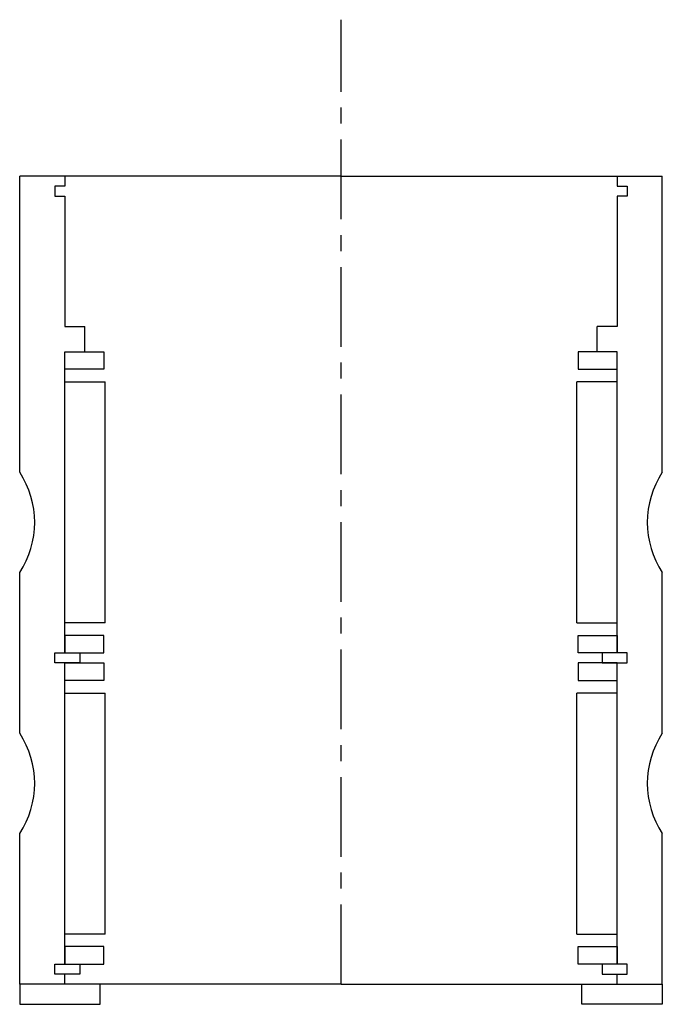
# Model space of a CAD drawing. Header units: millimetres. Extents: x -64 to 64, y -4 to 192.
import ezdxf

# ---------------------------------------------------------------- set-up
doc = ezdxf.new("R2010")
doc.units = ezdxf.units.MM
doc.header["$LTSCALE"] = 0.5
doc.header["$MEASUREMENT"] = 0
doc.linetypes.add('CENTER', pattern=[50.8, 31.75, -6.35, 6.35, -6.35])
doc.layers.get('0').update_dxf_attribs({"linetype": 'CONTINUOUS'})
doc.layers.add('Center', color=1, linetype='CENTER')

msp = doc.modelspace()

# ---------------------------------------------------------------- linework, layer by layer
for p, q in [((-64, 102), (-64, 161)), ((-55, 161), (-64, 161)), ((0, 161), (-55, 161)), ((-55, 161), (-55, 159)), ((0, 161), (55, 161)), ((55, 161), (64, 161)), ((55, 161), (55, 159)), ((64, 102), (64, 161)), ((-55, 159), (-57, 159)), ((-57, 159), (-57, 157)), ((55, 159), (57, 159)), ((57, 159), (57, 157)), ((-57, 157), (-55, 157)), ((-55, 157), (-55, 131)), ((55, 157), (55, 131)), ((57, 157), (55, 157)), ((-55, 131), (-51, 131)), ((-51, 126), (-51, 131)), ((51, 126), (51, 131)), ((55, 131), (51, 131)), ((-55, 66), (-55, 126)), ((-55, 126), (-47.25, 126)), ((-55, 126), (-51, 126)), ((-55, 122.5), (-55, 126)), ((-47.25, 126), (-47.25, 122.5)), ((55, 126), (47.25, 126)), ((47.25, 126), (47.25, 122.5)), ((55, 126), (51, 126)), ((55, 66), (55, 126)), ((55, 122.5), (55, 126)), ((-47.25, 122.5), (-55, 122.5)), ((47.25, 122.5), (55, 122.5)), ((-55, 72), (-55, 120)), ((-55, 120), (-47, 120)), ((-47, 72), (-47, 120)), ((47, 72), (47, 120)), ((55, 120), (47, 120)), ((55, 72), (55, 120)), ((-64, 50), (-64, 82)), ((64, 50), (64, 82)), ((-47, 72), (-55, 72)), ((47, 72), (55, 72)), ((-47.25, 69.5), (-55, 69.5)), ((-55, 69.5), (-55, 66)), ((-47.25, 66), (-47.25, 69.5)), ((47.25, 69.5), (55, 69.5)), ((47.25, 66), (47.25, 69.5)), ((55, 69.5), (55, 66)), ((-57, 64), (-57, 66)), ((-57, 64), (-57, 66)), ((-57, 66), (-52, 66)), ((-57, 66), (-55, 66)), ((-55, 66), (-47.25, 66)), ((-52, 66), (-52, 64)), ((55, 66), (47.25, 66)), ((52, 66), (52, 64)), ((57, 66), (52, 66)), ((57, 66), (55, 66)), ((57, 64), (57, 66)), ((57, 64), (57, 66)), ((-52, 64), (-57, 64)), ((-55, 64), (-57, 64)), ((-55, 4), (-55, 64)), ((-55, 64), (-47.25, 64)), ((-55, 60.5), (-55, 64)), ((-47.25, 64), (-47.25, 60.5)), ((55, 64), (47.25, 64)), ((47.25, 64), (47.25, 60.5)), ((52, 64), (57, 64)), ((55, 4), (55, 64)), ((55, 60.5), (55, 64)), ((55, 64), (57, 64)), ((-47.25, 60.5), (-55, 60.5)), ((47.25, 60.5), (55, 60.5)), ((-55, 10), (-55, 58)), ((-55, 58), (-47, 58)), ((-47, 10), (-47, 58)), ((47, 10), (47, 58)), ((55, 58), (47, 58)), ((55, 10), (55, 58)), ((-64, 0), (-64, 30)), ((64, 0), (64, 30)), ((-47, 10), (-55, 10)), ((47, 10), (55, 10)), ((-47.25, 7.5), (-55, 7.5)), ((-55, 7.5), (-55, 4)), ((-47.25, 4), (-47.25, 7.5)), ((47.25, 7.5), (55, 7.5)), ((47.25, 4), (47.25, 7.5)), ((55, 7.5), (55, 4)), ((-57, 4), (-52, 4)), ((-57, 4), (-55, 4)), ((-57, 2), (-57, 4)), ((-57, 2), (-57, 4)), ((-55, 4), (-47.25, 4)), ((-52, 4), (-52, 2)), ((55, 4), (47.25, 4)), ((57, 4), (52, 4)), ((52, 4), (52, 2)), ((57, 4), (55, 4)), ((57, 2), (57, 4)), ((57, 2), (57, 4)), ((-52, 2), (-57, 2)), ((-55, 2), (-57, 2)), ((-55, 0), (-55, 2)), ((52, 2), (57, 2)), ((55, 0), (55, 2)), ((55, 2), (57, 2)), ((-48, 0), (-64, 0)), ((-55, 0), (-64, 0)), ((-64, 0), (-64, -4)), ((0, 0), (-55, 0)), ((-48, -4), (-48, 0)), ((0, 0), (55, 0)), ((48, 0), (64, 0)), ((48, -4), (48, 0)), ((55, 0), (64, 0)), ((64, 0), (64, -4)), ((-64, -4), (-48, -4)), ((64, -4), (48, -4))]:
    msp.add_line(p, q)
for centre, start, end in [((-79.17, 92), 326.6015, 33.3985), ((79.17, 92), 146.6015, 213.3985), ((-79.17, 40), 326.6015, 33.3985), ((79.17, 40), 146.6015, 213.3985)]:
    msp.add_arc(centre, 18.17, start, end)
at = {"layer": 'Center'}
msp.add_line((0, 0), (0, 192.14), dxfattribs=at)

doc.saveas('drawing.dxf')
